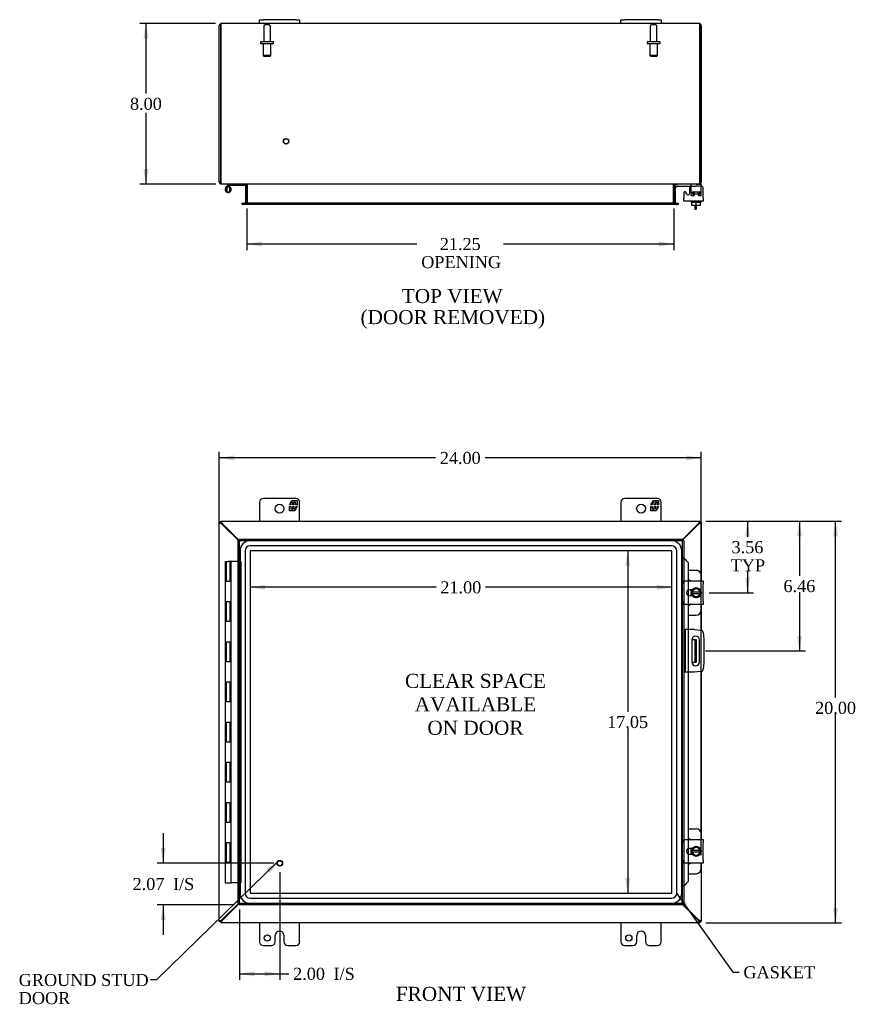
# Model space of a CAD drawing. Header units: inches. Extents: x 7 to 143, y 6 to 98.
# Tile 3 of 6: x 29 to 70, y 35 to 84. Entities that reach past the tile are written whole.
import ezdxf
from ezdxf.enums import TextEntityAlignment as Align

# ---------------------------------------------------------------- set-up
doc = ezdxf.new("R2010")
doc.units = ezdxf.units.IN
doc.header["$MEASUREMENT"] = 0
for name, color, linetype in [('COM40153-1', 7, 'CONTINUOUS'), ('COM40153-2', 7, 'CONTINUOUS'), ('COM42667', 7, 'CONTINUOUS'), ('COM42780', 7, 'CONTINUOUS'), ('COM48438', 7, 'CONTINUOUS'), ('COM70219', 7, 'CONTINUOUS'), ('COM71780-8', 7, 'CONTINUOUS'), ('DEFAULT', 7, 'CONTINUOUS'), ('FET07710', 7, 'CONTINUOUS'), ('HNG10620-16B', 7, 'CONTINUOUS'), ('HNG10620-16C', 7, 'CONTINUOUS'), ('HNG10620-16P', 7, 'CONTINUOUS'), ('SCC19011', 7, 'CONTINUOUS'), ('SPR20265', 7, 'CONTINUOUS'), ('STD21878', 7, 'CONTINUOUS'), ('STD26094', 7, 'CONTINUOUS'), ('WAF25035', 7, 'CONTINUOUS')]:
    doc.layers.add(name, color=color, linetype=linetype)
doc.styles.add('SEACAD_TIMES_NEW_ROMAN', font='times.ttf')

# ---------------------------------------------------------------- blocks, each defined once
blk = doc.blocks.new('SEANNOT_GROUP2')
at = {"layer": 'DEFAULT', "linetype": 'Continuous'}
blk.add_hatch(color=136, dxfattribs=at).paths.add_polyline_path([(41.012, 41.822), (41.461, 42.435), (40.837, 42)])
at = {"layer": 'DEFAULT', "color": 136, "linetype": 'Continuous'}
blk.add_line((35.375, 36.488), (35.075, 36.488), dxfattribs=at)
blk.add_lwpolyline([(35.375, 36.488), (41.461, 42.435)], dxfattribs=at)
at = {"layer": 'DEFAULT', "color": 136, "linetype": 'Continuous', "style": 'SEACAD_TIMES_NEW_ROMAN'}
for s, p in [('GROUND STUD', (28.509, 36.788)), ('DOOR', (28.509, 35.888))]:
    blk.add_text(s, height=0.6, dxfattribs=at).set_placement(p, align=Align.TOP_LEFT)
blk = doc.blocks.new('SEANNOT_GROUP3')
at = {"layer": 'DEFAULT', "linetype": 'Continuous'}
blk.add_hatch(color=136, dxfattribs=at).paths.add_polyline_path([(61.812, 40.269), (61.274, 40.807), (61.608, 40.124)])
at = {"layer": 'DEFAULT', "color": 136, "linetype": 'Continuous'}
blk.add_line((64.084, 36.872), (64.384, 36.872), dxfattribs=at)
blk.add_lwpolyline([(64.084, 36.872), (61.274, 40.807)], dxfattribs=at)
at = {"layer": 'DEFAULT', "color": 136, "linetype": 'Continuous', "style": 'SEACAD_TIMES_NEW_ROMAN'}
blk.add_text('GASKET', height=0.6, dxfattribs=at).set_placement((64.594, 37.172), align=Align.TOP_LEFT)
blk = doc.blocks.new('GDIMGGROUP')
at = {"layer": 'DEFAULT', "linetype": 'Continuous'}
for points in [[(39.248, 62.606), (38.498, 62.481), (39.248, 62.356)], [(61.745, 62.606), (61.745, 62.356), (62.495, 62.481)]]:
    blk.add_hatch(color=136, dxfattribs=at).paths.add_polyline_path(points)
at = {"layer": 'DEFAULT', "color": 136, "linetype": 'Continuous'}
for p, q in [((38.498, 39.705), (38.498, 62.781)), ((62.495, 42.702), (62.495, 62.781)), ((49.263, 62.481), (38.498, 62.481)), ((62.495, 62.481), (51.73, 62.481))]:
    blk.add_line(p, q, dxfattribs=at)
at = {"layer": 'DEFAULT', "color": 136, "linetype": 'Continuous', "style": 'SEACAD_TIMES_NEW_ROMAN'}
blk.add_text('24.00', height=0.6, dxfattribs=at).set_placement((49.473, 62.781), align=Align.TOP_LEFT)
blk = doc.blocks.new('GDIMGGROUP1')
at = {"layer": 'DEFAULT', "linetype": 'Continuous'}
for points in [[(69.31, 58.583), (69.185, 59.333), (69.06, 58.583)], [(69.31, 40.083), (69.06, 40.083), (69.185, 39.333)]]:
    blk.add_hatch(color=136, dxfattribs=at).paths.add_polyline_path(points)
at = {"layer": 'DEFAULT', "color": 136, "linetype": 'Continuous'}
for p, q in [((62.726, 59.333), (69.485, 59.333)), ((69.185, 50.548), (69.185, 59.333)), ((69.185, 39.333), (69.185, 49.738)), ((62.726, 39.333), (69.485, 39.333))]:
    blk.add_line(p, q, dxfattribs=at)
at = {"layer": 'DEFAULT', "color": 136, "linetype": 'Continuous', "style": 'SEACAD_TIMES_NEW_ROMAN'}
blk.add_text('20.00', height=0.6, dxfattribs=at).set_placement((68.162, 50.338), align=Align.TOP_LEFT)
blk = doc.blocks.new('GDIMGGROUP2')
at = {"layer": 'DEFAULT', "linetype": 'Continuous'}
for points in [[(35.579, 43.053), (35.704, 42.303), (35.829, 43.053)], [(35.579, 39.481), (35.829, 39.481), (35.704, 40.231)]]:
    blk.add_hatch(color=136, dxfattribs=at).paths.add_polyline_path(points)
at = {"layer": 'DEFAULT', "color": 136, "linetype": 'Continuous'}
for p, q in [((35.704, 43.803), (35.704, 42.303)), ((41.207, 42.303), (35.404, 42.303)), ((39.207, 40.231), (35.404, 40.231)), ((35.704, 40.231), (35.704, 38.731))]:
    blk.add_line(p, q, dxfattribs=at)
at = {"layer": 'DEFAULT', "color": 136, "linetype": 'Continuous', "style": 'SEACAD_TIMES_NEW_ROMAN'}
for s, p in [('2.07', (34.179, 41.567)), ('I/S', (36.192, 41.567))]:
    blk.add_text(s, height=0.6, dxfattribs=at).set_placement(p, align=Align.TOP_LEFT)
blk = doc.blocks.new('GDIMGGROUP3')
at = {"layer": 'DEFAULT', "linetype": 'Continuous'}
for points in [[(40.257, 36.67), (40.257, 36.92), (39.507, 36.795)], [(40.757, 36.67), (41.507, 36.795), (40.757, 36.92)]]:
    blk.add_hatch(color=136, dxfattribs=at).paths.add_polyline_path(points)
at = {"layer": 'DEFAULT', "color": 136, "linetype": 'Continuous'}
for p, q in [((41.507, 41.862), (41.507, 36.495)), ((39.507, 40.003), (39.507, 36.495)), ((39.507, 36.795), (41.662, 36.795)), ((41.662, 36.795), (41.962, 36.795))]:
    blk.add_line(p, q, dxfattribs=at)
at = {"layer": 'DEFAULT', "color": 136, "linetype": 'Continuous', "style": 'SEACAD_TIMES_NEW_ROMAN'}
for s, p in [('2.00', (42.172, 37.095)), ('I/S', (44.184, 37.095))]:
    blk.add_text(s, height=0.6, dxfattribs=at).set_placement(p, align=Align.TOP_LEFT)
blk = doc.blocks.new('GDIMGGROUP4')
at = {"layer": 'DEFAULT', "linetype": 'Continuous'}
for points in [[(34.721, 83.364), (34.971, 83.364), (34.846, 84.114)], [(34.721, 76.864), (34.846, 76.114), (34.971, 76.864)]]:
    blk.add_hatch(color=136, dxfattribs=at).paths.add_polyline_path(points)
at = {"layer": 'DEFAULT', "color": 136, "linetype": 'Continuous'}
for p, q in [((38.306, 84.114), (34.546, 84.114)), ((34.846, 84.114), (34.846, 80.624)), ((34.846, 79.658), (34.846, 76.114)), ((38.332, 76.114), (34.546, 76.114))]:
    blk.add_line(p, q, dxfattribs=at)
at = {"layer": 'DEFAULT', "color": 136, "linetype": 'Continuous', "style": 'SEACAD_TIMES_NEW_ROMAN'}
blk.add_text('8.00', height=0.6, dxfattribs=at).set_placement((34.05, 80.414), align=Align.TOP_LEFT)
blk = doc.blocks.new('GDIMGGROUP16')
at = {"layer": 'DEFAULT', "linetype": 'Continuous'}
for points in [[(64.925, 58.583), (64.8, 59.333), (64.675, 58.583)], [(64.925, 56.521), (64.675, 56.521), (64.8, 55.771)]]:
    blk.add_hatch(color=136, dxfattribs=at).paths.add_polyline_path(points)
at = {"layer": 'DEFAULT', "color": 136, "linetype": 'Continuous'}
for p, q in [((62.726, 59.333), (65.1, 59.333)), ((64.8, 59.333), (64.8, 58.548)), ((64.8, 56.838), (64.8, 55.771)), ((62.894, 55.771), (65.1, 55.771))]:
    blk.add_line(p, q, dxfattribs=at)
at = {"layer": 'DEFAULT', "color": 136, "linetype": 'Continuous', "style": 'SEACAD_TIMES_NEW_ROMAN'}
for s, p in [('3.56', (64.004, 58.338)), ('TYP', (63.961, 57.438))]:
    blk.add_text(s, height=0.6, dxfattribs=at).set_placement(p, align=Align.TOP_LEFT)
blk = doc.blocks.new('GDIMGGROUP17')
at = {"layer": 'DEFAULT', "linetype": 'Continuous'}
for points in [[(67.509, 58.583), (67.384, 59.333), (67.259, 58.583)], [(67.509, 53.623), (67.259, 53.623), (67.384, 52.873)]]:
    blk.add_hatch(color=136, dxfattribs=at).paths.add_polyline_path(points)
at = {"layer": 'DEFAULT', "color": 136, "linetype": 'Continuous'}
for p, q in [((62.726, 59.333), (67.684, 59.333)), ((67.384, 59.333), (67.384, 56.613)), ((67.384, 55.803), (67.384, 52.873)), ((62.705, 52.873), (67.684, 52.873))]:
    blk.add_line(p, q, dxfattribs=at)
at = {"layer": 'DEFAULT', "color": 136, "linetype": 'Continuous', "style": 'SEACAD_TIMES_NEW_ROMAN'}
blk.add_text('6.46', height=0.6, dxfattribs=at).set_placement((66.588, 56.403), align=Align.TOP_LEFT)
blk = doc.blocks.new('GDIMGGROUP18')
at = {"layer": 'DEFAULT', "linetype": 'Continuous'}
for points in [[(40.623, 73.009), (40.623, 73.259), (39.873, 73.134)], [(60.373, 73.009), (61.123, 73.134), (60.373, 73.259)]]:
    blk.add_hatch(color=136, dxfattribs=at).paths.add_polyline_path(points)
at = {"layer": 'DEFAULT', "color": 136, "linetype": 'Continuous'}
for p, q in [((39.873, 74.909), (39.873, 72.834)), ((61.123, 74.909), (61.123, 72.834)), ((39.873, 73.134), (48.34, 73.134)), ((52.656, 73.134), (61.123, 73.134))]:
    blk.add_line(p, q, dxfattribs=at)
at = {"layer": 'DEFAULT', "color": 136, "linetype": 'Continuous', "style": 'SEACAD_TIMES_NEW_ROMAN'}
for s, p in [('21.25', (49.475, 73.434)), ('OPENING', (48.55, 72.534))]:
    blk.add_text(s, height=0.6, dxfattribs=at).set_placement(p, align=Align.TOP_LEFT)
blk = doc.blocks.new('GDIMGGROUP24')
at = {"layer": 'DEFAULT', "linetype": 'Continuous'}
for points in [[(58.708, 57.11), (58.958, 57.11), (58.833, 57.86)], [(58.708, 41.556), (58.833, 40.806), (58.958, 41.556)]]:
    blk.add_hatch(color=136, dxfattribs=at).paths.add_polyline_path(points)
at = {"layer": 'DEFAULT', "color": 136, "linetype": 'Continuous'}
for p, q in [((58.833, 57.86), (58.833, 49.843)), ((58.833, 49.033), (58.833, 40.806))]:
    blk.add_line(p, q, dxfattribs=at)
at = {"layer": 'DEFAULT', "color": 136, "linetype": 'Continuous', "style": 'SEACAD_TIMES_NEW_ROMAN'}
blk.add_text('17.05', height=0.6, dxfattribs=at).set_placement((57.809, 49.633), align=Align.TOP_LEFT)
blk = doc.blocks.new('GDIMGGROUP25')
at = {"layer": 'DEFAULT', "linetype": 'Continuous'}
for points in [[(40.777, 56.165), (40.027, 56.04), (40.777, 55.915)], [(60.275, 56.165), (60.275, 55.915), (61.025, 56.04)]]:
    blk.add_hatch(color=136, dxfattribs=at).paths.add_polyline_path(points)
at = {"layer": 'DEFAULT', "color": 136, "linetype": 'Continuous'}
for p, q in [((49.293, 56.04), (40.027, 56.04)), ((61.025, 56.04), (51.76, 56.04))]:
    blk.add_line(p, q, dxfattribs=at)
at = {"layer": 'DEFAULT', "color": 136, "linetype": 'Continuous', "style": 'SEACAD_TIMES_NEW_ROMAN'}
blk.add_text('21.00', height=0.6, dxfattribs=at).set_placement((49.503, 56.34), align=Align.TOP_LEFT)

msp = doc.modelspace()

# ---------------------------------------------------------------- linework, layer by layer
at = {"layer": 'COM40153-1', "color": 7}
for p, q in [((62.176, 75.043), (62.176, 74.864)), ((62.248, 75.043), (62.248, 74.864)), ((62.176, 74.864), (62.248, 74.864)), ((62.03, 53.436), (62.14, 53.436)), ((62.14, 53.436), (62.176, 53.436)), ((62.176, 53.436), (62.248, 53.436)), ((62.176, 53.436), (62.176, 52.311)), ((62.248, 53.436), (62.248, 52.311)), ((62.03, 52.311), (62.14, 52.311)), ((62.176, 52.311), (62.14, 52.311)), ((62.176, 52.311), (62.248, 52.311))]:
    msp.add_line(p, q, dxfattribs=at)
at = {"layer": 'COM40153-2', "color": 7}
for p, q in [((61.695, 53.936), (61.623, 53.936)), ((61.695, 53.936), (61.695, 51.811)), ((61.695, 53.936), (61.731, 53.936)), ((62.146, 53.936), (61.731, 53.936)), ((62.146, 53.936), (62.48, 53.906)), ((62.594, 53.793), (62.623, 53.459)), ((62.623, 53.459), (62.623, 52.288)), ((62.03, 53.423), (62.03, 52.323)), ((62.405, 52.323), (62.405, 53.423)), ((62.623, 52.288), (62.594, 51.953)), ((61.695, 51.811), (61.623, 51.811)), ((61.731, 51.811), (61.695, 51.811)), ((62.146, 51.811), (61.731, 51.811)), ((62.48, 51.84), (62.146, 51.811))]:
    msp.add_line(p, q, dxfattribs=at)
for centre, radius, start, end in [((62.217, 53.423), 0.188, 0, 180), ((62.469, 53.782), 0.125, 5, 85), ((62.217, 52.323), 0.188, 180, 0), ((62.469, 51.964), 0.125, 275, 355)]:
    msp.add_arc(centre, radius, start, end, dxfattribs=at)
at = {"layer": 'COM42667', "color": 7}
for p, q in [((61.624, 75.667), (61.624, 75.412)), ((61.797, 75.602), (61.734, 75.7)), ((61.908, 75.894), (61.908, 75.635)), ((62.594, 75.412), (62.594, 75.894)), ((61.624, 75.269), (61.624, 75.412)), ((62.594, 75.269), (61.624, 75.269)), ((62.594, 75.412), (62.594, 75.269)), ((61.624, 56.217), (61.624, 56.36)), ((61.624, 56.36), (62.594, 56.36)), ((61.624, 56.217), (61.624, 55.325)), ((62.038, 55.912), (61.899, 55.912)), ((62.594, 56.36), (62.594, 56.217)), ((62.594, 55.325), (62.594, 56.217)), ((61.899, 55.631), (62.038, 55.631)), ((61.624, 55.182), (61.624, 55.325)), ((62.594, 55.182), (61.624, 55.182)), ((62.594, 55.325), (62.594, 55.182)), ((61.624, 43.341), (61.624, 43.484)), ((61.624, 43.484), (62.594, 43.484)), ((61.624, 43.341), (61.624, 42.449)), ((62.594, 43.484), (62.594, 43.341)), ((62.594, 42.449), (62.594, 43.341)), ((62.038, 43.036), (61.899, 43.036)), ((61.899, 42.755), (62.038, 42.755)), ((61.624, 42.306), (61.624, 42.449)), ((62.594, 42.306), (61.624, 42.306)), ((62.594, 42.449), (62.594, 42.306))]:
    msp.add_line(p, q, dxfattribs=at)
for centre, radius, start, end in [((62.033, 75.894), 0.125, 90, 180), ((62.469, 75.894), 0.125, 0, 90), ((61.684, 75.667), 0.06, 32.8455, 180), ((61.848, 75.635), 0.06, 212.8455, 0), ((61.899, 55.771), 0.141, 90, 270), ((61.899, 42.895), 0.141, 90, 270)]:
    msp.add_arc(centre, radius, start, end, dxfattribs=at)
at = {"layer": 'COM42780', "color": 7}
for p, q in [((61.195, 76.022), (61.246, 76.073)), ((61.195, 76.022), (61.262, 75.955)), ((61.262, 75.955), (61.313, 76.005)), ((61.347, 76.019), (62.245, 76.019)), ((61.38, 76.02), (61.38, 76.019)), ((61.38, 76.02), (61.44, 76.02)), ((61.44, 76.02), (61.44, 76.019)), ((61.44, 76.02), (61.468, 76.02)), ((61.468, 76.02), (61.468, 76.019)), ((61.468, 76.02), (61.63, 76.02)), ((61.581, 76.02), (61.581, 76.019)), ((61.63, 76.02), (61.63, 76.019)), ((61.995, 75.974), (61.995, 76.099)), ((62.245, 76.114), (62.348, 76.114)), ((62.495, 76.019), (62.245, 76.019)), ((62.39, 76.114), (62.495, 76.114)), ((62.495, 76.114), (62.495, 76.019)), ((62.495, 76.017), (62.495, 76.019)), ((62.495, 75.972), (62.495, 76.017)), ((61.995, 75.637), (62.495, 75.637)), ((61.995, 75.542), (61.995, 75.629)), ((61.995, 75.542), (62.139, 75.542)), ((62.05, 75.732), (62.44, 75.732)), ((62.05, 75.732), (62.05, 75.637)), ((62.12, 75.542), (62.12, 75.732)), ((62.139, 75.732), (62.139, 75.542)), ((62.352, 75.542), (62.352, 75.732)), ((62.352, 75.542), (62.453, 75.542)), ((62.37, 75.542), (62.37, 75.732)), ((62.44, 75.637), (62.44, 75.732)), ((62.466, 75.542), (62.495, 75.542)), ((62.495, 75.683), (62.495, 75.972)), ((62.495, 75.542), (62.495, 75.683)), ((61.848, 56.886), (62.245, 56.886)), ((62.495, 56.36), (62.495, 56.636)), ((61.995, 55.837), (61.995, 55.912)), ((61.995, 55.631), (61.995, 55.702)), ((62.495, 54.906), (62.495, 55.182)), ((61.848, 54.656), (62.245, 54.656)), ((61.848, 44.01), (62.245, 44.01)), ((62.495, 43.484), (62.495, 43.76)), ((61.995, 42.961), (61.995, 43.036)), ((61.995, 42.755), (61.995, 42.826)), ((62.495, 42.03), (62.495, 42.306)), ((61.848, 41.78), (62.245, 41.78))]:
    msp.add_line(p, q, dxfattribs=at)
for centre, radius, start, end in [((61.347, 75.971), 0.143, 90, 135), ((61.347, 75.971), 0.048, 90, 135), ((62.245, 56.636), 0.25, 0, 90), ((61.745, 56.199), 0.25, 39.9324, 65.6695), ((61.745, 55.343), 0.25, 294.3305, 320.0676), ((62.245, 54.906), 0.25, 270, 0), ((62.245, 43.76), 0.25, 0, 90), ((61.745, 43.323), 0.25, 39.9324, 65.6695), ((61.745, 42.467), 0.25, 294.3305, 320.0676), ((62.245, 42.03), 0.25, 270, 0)]:
    msp.add_arc(centre, radius, start, end, dxfattribs=at)
msp.add_ellipse((61.745, 75.014), major_axis=(0, 14.322), ratio=0.017455, start_param=-1.524085, end_param=-1.503851, dxfattribs=at)
msp.add_open_spline([(61.992, 76.011), (61.992, 76.013), (61.991, 76.015), (61.99, 76.018), (61.988, 76.019), (61.987, 76.019)], degree=3, knots=[0.6179659, 0.6179659, 0.6179659, 0.6179659, 0.75, 0.75, 1, 1, 1, 1], dxfattribs=at)
at = {"layer": 'COM48438', "color": 7}
for p, q in [((38.498, 76.222), (38.498, 84.006)), ((38.57, 84.006), (38.57, 84.108)), ((38.57, 84.108), (38.57, 84.006)), ((38.57, 84.006), (38.57, 76.222)), ((38.57, 76.222), (38.57, 84.006)), ((40.498, 84.114), (38.606, 84.114)), ((58.498, 84.114), (42.498, 84.114)), ((62.39, 84.114), (60.498, 84.114)), ((62.426, 84.006), (62.426, 84.108)), ((62.426, 84.108), (62.426, 84.006)), ((62.426, 76.222), (62.426, 84.006)), ((62.426, 84.006), (62.426, 76.222)), ((62.498, 84.006), (62.498, 76.222)), ((38.57, 76.222), (38.498, 76.222)), ((38.606, 76.138), (38.606, 76.114)), ((38.63, 76.114), (38.606, 76.114)), ((62.364, 76.114), (38.632, 76.114)), ((39.801, 76.078), (39.801, 75.209)), ((39.801, 76.078), (39.873, 76.078)), ((39.873, 76.078), (39.873, 75.209)), ((39.887, 76.078), (39.887, 75.209)), ((61.11, 75.209), (61.11, 76.078)), ((61.195, 76.078), (61.123, 76.078)), ((61.123, 76.078), (61.123, 75.209)), ((61.195, 76.078), (61.195, 75.209)), ((62.39, 76.114), (62.366, 76.114)), ((62.39, 76.138), (62.39, 76.114)), ((62.426, 76.222), (62.498, 76.222)), ((39.643, 75.101), (39.643, 75.173)), ((39.643, 75.173), (39.719, 75.173)), ((39.719, 75.101), (39.643, 75.101)), ((39.727, 75.173), (39.719, 75.173)), ((39.727, 75.101), (39.719, 75.101)), ((39.727, 75.173), (39.772, 75.173)), ((39.727, 75.173), (39.727, 75.101)), ((39.772, 75.101), (39.727, 75.101)), ((61.225, 75.173), (39.772, 75.173)), ((61.225, 75.101), (39.772, 75.101)), ((39.801, 75.209), (39.873, 75.209)), ((61.195, 75.209), (61.123, 75.209)), ((61.225, 75.173), (61.27, 75.173)), ((61.27, 75.101), (61.225, 75.101)), ((61.27, 75.173), (61.277, 75.173)), ((61.27, 75.101), (61.27, 75.173)), ((61.27, 75.101), (61.277, 75.101)), ((61.277, 75.173), (61.353, 75.173)), ((61.353, 75.101), (61.277, 75.101)), ((61.353, 75.173), (61.353, 75.101)), ((38.57, 59.333), (62.426, 59.333)), ((38.57, 59.261), (38.57, 59.333)), ((62.426, 59.261), (62.426, 59.333)), ((38.57, 59.261), (38.498, 59.261)), ((38.498, 39.405), (38.498, 59.261)), ((38.57, 59.261), (38.606, 59.225)), ((38.63, 59.183), (38.606, 59.199)), ((39.45, 58.363), (38.63, 59.183)), ((38.648, 59.201), (38.632, 59.225)), ((39.486, 58.363), (38.648, 59.201)), ((62.348, 59.201), (61.551, 58.404)), ((62.366, 59.183), (61.551, 58.368)), ((62.364, 59.225), (62.348, 59.201)), ((62.39, 59.199), (62.366, 59.183)), ((62.426, 59.261), (62.498, 59.261)), ((62.498, 59.261), (62.498, 56.36)), ((62.498, 55.182), (62.498, 53.903)), ((62.498, 51.843), (62.498, 43.484)), ((62.498, 42.306), (62.498, 39.405)), ((38.63, 39.483), (39.45, 40.303)), ((38.648, 39.465), (39.486, 40.303)), ((61.551, 40.298), (62.366, 39.483)), ((61.551, 40.262), (62.348, 39.465)), ((38.57, 39.405), (38.498, 39.405)), ((38.57, 39.405), (38.57, 39.333)), ((62.426, 39.333), (38.57, 39.333)), ((38.606, 39.467), (38.63, 39.483)), ((38.632, 39.441), (38.648, 39.465)), ((62.348, 39.465), (62.364, 39.441)), ((62.366, 39.483), (62.39, 39.467)), ((62.426, 39.405), (62.498, 39.405)), ((62.426, 39.405), (62.426, 39.333))]:
    msp.add_line(p, q, dxfattribs=at)
for centre, radius, start, end in [((38.606, 84.006), 0.108, 109.4712, 180), ((38.606, 84.006), 0.108, 90, 109.4712), ((62.39, 84.006), 0.108, 70.5288, 90), ((62.39, 84.006), 0.108, 0, 70.5288), ((38.606, 76.222), 0.108, 180, 270), ((38.606, 76.222), 0.036, 180, 218.7233), ((39.765, 76.078), 0.036, 0, 90), ((39.765, 76.078), 0.108, 0, 10.3965), ((61.231, 76.078), 0.108, 169.6031, 180), ((61.231, 76.078), 0.036, 90, 180), ((62.39, 76.222), 0.108, 270, 0), ((62.39, 76.222), 0.036, 321.2767, 360), ((39.765, 75.209), 0.036, 270, 360), ((39.765, 75.209), 0.108, 349.6015, 0), ((61.231, 75.209), 0.108, 180, 190.3994), ((61.231, 75.209), 0.036, 180, 270)]:
    msp.add_arc(centre, radius, start, end, dxfattribs=at)
for centre, start_param, end_param in [((38.606, 84.006), 3.141593, 3.48143), ((62.39, 84.006), 2.801756, 3.141593)]:
    msp.add_ellipse(centre, major_axis=(0, -0.108), ratio=0.997813, start_param=start_param, end_param=end_param, dxfattribs=at)
for points, knots in [([(38.632, 76.114), (38.627, 76.114), (38.622, 76.117), (38.611, 76.128), (38.606, 76.136), (38.596, 76.156), (38.591, 76.168), (38.581, 76.194), (38.575, 76.208), (38.57, 76.222)], [0, 0, 0, 0, 0.25, 0.25, 0.5, 0.5, 0.75, 0.75, 1, 1, 1, 1]), ([(39.887, 76.078), (39.887, 76.08), (39.886, 76.082), (39.885, 76.086), (39.884, 76.087), (39.879, 76.092), (39.876, 76.095), (39.868, 76.099), (39.863, 76.101), (39.854, 76.105), (39.849, 76.106), (39.835, 76.11), (39.824, 76.112), (39.804, 76.114), (39.794, 76.114), (39.783, 76.114)], [0, 0, 0, 0, 0.0625, 0.0625, 0.125, 0.125, 0.25, 0.25, 0.375, 0.375, 0.5, 0.5, 0.75, 0.75, 1, 1, 1, 1]), ([(61.213, 76.114), (61.203, 76.114), (61.193, 76.114), (61.172, 76.112), (61.162, 76.11), (61.147, 76.106), (61.142, 76.105), (61.133, 76.101), (61.129, 76.099), (61.121, 76.095), (61.117, 76.092), (61.113, 76.087), (61.112, 76.086), (61.11, 76.082), (61.11, 76.08), (61.11, 76.078)], [0, 0, 0, 0, 0.25, 0.25, 0.5, 0.5, 0.625, 0.625, 0.75, 0.75, 0.875, 0.875, 0.9375, 0.9375, 1, 1, 1, 1]), ([(62.426, 76.222), (62.421, 76.208), (62.416, 76.194), (62.406, 76.168), (62.4, 76.156), (62.39, 76.136), (62.385, 76.128), (62.375, 76.117), (62.37, 76.114), (62.364, 76.114)], [0, 0, 0, 0, 0.25, 0.25, 0.5, 0.5, 0.75, 0.75, 1, 1, 1, 1]), ([(39.783, 75.173), (39.794, 75.173), (39.804, 75.174), (39.824, 75.176), (39.835, 75.178), (39.849, 75.182), (39.854, 75.183), (39.863, 75.187), (39.868, 75.189), (39.876, 75.193), (39.879, 75.196), (39.884, 75.201), (39.885, 75.202), (39.886, 75.206), (39.886, 75.208), (39.887, 75.209)], [0, 0, 0, 0, 0.25, 0.25, 0.5, 0.5, 0.625, 0.625, 0.75, 0.75, 0.875, 0.875, 0.9375, 0.9375, 1, 1, 1, 1]), ([(61.11, 75.209), (61.11, 75.208), (61.11, 75.206), (61.112, 75.202), (61.113, 75.201), (61.117, 75.196), (61.121, 75.193), (61.129, 75.189), (61.133, 75.187), (61.142, 75.183), (61.147, 75.182), (61.162, 75.178), (61.172, 75.176), (61.193, 75.174), (61.203, 75.173), (61.213, 75.173)], [0, 0, 0, 0, 0.0625, 0.0625, 0.125, 0.125, 0.25, 0.25, 0.375, 0.375, 0.5, 0.5, 0.75, 0.75, 1, 1, 1, 1]), ([(38.632, 59.225), (38.627, 59.239), (38.622, 59.253), (38.611, 59.279), (38.606, 59.291), (38.596, 59.311), (38.591, 59.319), (38.581, 59.33), (38.575, 59.333), (38.57, 59.333)], [0, 0, 0, 0, 0.25, 0.25, 0.5, 0.5, 0.75, 0.75, 1, 1, 1, 1]), ([(62.426, 59.333), (62.421, 59.333), (62.416, 59.33), (62.406, 59.319), (62.4, 59.311), (62.39, 59.291), (62.385, 59.279), (62.375, 59.253), (62.37, 59.239), (62.364, 59.225)], [0, 0, 0, 0, 0.25, 0.25, 0.5, 0.5, 0.75, 0.75, 1, 1, 1, 1]), ([(38.606, 59.199), (38.592, 59.204), (38.578, 59.21), (38.552, 59.22), (38.54, 59.225), (38.52, 59.235), (38.512, 59.24), (38.501, 59.251), (38.498, 59.256), (38.498, 59.261)], [0, 0, 0, 0, 0.25, 0.25, 0.5, 0.5, 0.75, 0.75, 1, 1, 1, 1]), ([(38.632, 59.225), (38.622, 59.234), (38.611, 59.244), (38.591, 59.257), (38.581, 59.261), (38.57, 59.261)], [0, 0, 0, 0, 0.5, 0.5, 1, 1, 1, 1]), ([(38.606, 59.199), (38.602, 59.204), (38.597, 59.21), (38.588, 59.22), (38.584, 59.225), (38.577, 59.235), (38.575, 59.24), (38.571, 59.251), (38.57, 59.256), (38.57, 59.261)], [0, 0, 0, 0, 0.25, 0.25, 0.5, 0.5, 0.75, 0.75, 1, 1, 1, 1]), ([(62.426, 59.261), (62.416, 59.261), (62.406, 59.257), (62.385, 59.244), (62.375, 59.234), (62.364, 59.225)], [0, 0, 0, 0, 0.5, 0.5, 1, 1, 1, 1]), ([(62.426, 59.261), (62.426, 59.256), (62.425, 59.251), (62.422, 59.24), (62.419, 59.235), (62.412, 59.225), (62.408, 59.22), (62.4, 59.21), (62.395, 59.204), (62.39, 59.199)], [0, 0, 0, 0, 0.25, 0.25, 0.5, 0.5, 0.75, 0.75, 1, 1, 1, 1]), ([(62.498, 59.261), (62.498, 59.256), (62.495, 59.251), (62.485, 59.24), (62.477, 59.235), (62.457, 59.225), (62.445, 59.22), (62.419, 59.21), (62.404, 59.204), (62.39, 59.199)], [0, 0, 0, 0, 0.25, 0.25, 0.5, 0.5, 0.75, 0.75, 1, 1, 1, 1]), ([(38.498, 39.405), (38.498, 39.41), (38.501, 39.415), (38.512, 39.426), (38.52, 39.431), (38.54, 39.441), (38.552, 39.446), (38.578, 39.457), (38.592, 39.462), (38.606, 39.467)], [0, 0, 0, 0, 0.25, 0.25, 0.5, 0.5, 0.75, 0.75, 1, 1, 1, 1]), ([(38.57, 39.405), (38.57, 39.41), (38.571, 39.415), (38.575, 39.426), (38.577, 39.431), (38.584, 39.441), (38.588, 39.446), (38.597, 39.457), (38.602, 39.462), (38.606, 39.467)], [0, 0, 0, 0, 0.25, 0.25, 0.5, 0.5, 0.75, 0.75, 1, 1, 1, 1]), ([(38.57, 39.333), (38.575, 39.333), (38.581, 39.336), (38.591, 39.347), (38.596, 39.355), (38.606, 39.375), (38.611, 39.387), (38.622, 39.413), (38.627, 39.427), (38.632, 39.441)], [0, 0, 0, 0, 0.25, 0.25, 0.5, 0.5, 0.75, 0.75, 1, 1, 1, 1]), ([(38.57, 39.405), (38.581, 39.405), (38.591, 39.409), (38.611, 39.422), (38.622, 39.432), (38.632, 39.441)], [0, 0, 0, 0, 0.5, 0.5, 1, 1, 1, 1]), ([(62.364, 39.441), (62.37, 39.427), (62.375, 39.413), (62.385, 39.387), (62.39, 39.375), (62.4, 39.355), (62.406, 39.347), (62.416, 39.336), (62.421, 39.333), (62.426, 39.333)], [0, 0, 0, 0, 0.25, 0.25, 0.5, 0.5, 0.75, 0.75, 1, 1, 1, 1]), ([(62.364, 39.441), (62.375, 39.432), (62.385, 39.422), (62.406, 39.409), (62.416, 39.405), (62.426, 39.405)], [0, 0, 0, 0, 0.5, 0.5, 1, 1, 1, 1]), ([(62.39, 39.467), (62.395, 39.462), (62.4, 39.457), (62.408, 39.446), (62.412, 39.441), (62.419, 39.431), (62.422, 39.426), (62.425, 39.415), (62.426, 39.41), (62.426, 39.405)], [0, 0, 0, 0, 0.25, 0.25, 0.5, 0.5, 0.75, 0.75, 1, 1, 1, 1]), ([(62.39, 39.467), (62.404, 39.462), (62.419, 39.457), (62.445, 39.446), (62.457, 39.441), (62.477, 39.431), (62.485, 39.426), (62.495, 39.415), (62.498, 39.41), (62.498, 39.405)], [0, 0, 0, 0, 0.25, 0.25, 0.5, 0.5, 0.75, 0.75, 1, 1, 1, 1])]:
    msp.add_open_spline(points, degree=3, knots=knots, dxfattribs=at)
at = {"layer": 'COM70219', "color": 7}
for p, q in [((61.024, 58.359), (40.028, 58.359)), ((61.024, 58.358), (40.028, 58.358)), ((39.528, 57.859), (39.528, 40.807)), ((39.529, 57.859), (39.529, 40.807)), ((39.778, 57.859), (39.778, 40.807)), ((40.027, 57.859), (40.027, 40.807)), ((61.024, 58.109), (40.028, 58.109)), ((61.024, 57.86), (40.028, 57.86)), ((40.028, 57.859), (40.028, 40.807)), ((61.024, 57.859), (40.028, 57.859)), ((61.024, 40.807), (61.024, 57.859)), ((61.025, 40.807), (61.025, 57.859)), ((61.274, 40.807), (61.274, 57.859)), ((61.523, 40.807), (61.523, 57.859)), ((61.524, 40.807), (61.524, 57.859)), ((40.028, 40.807), (61.024, 40.807)), ((40.028, 40.806), (61.024, 40.806)), ((40.028, 40.557), (61.024, 40.557)), ((40.028, 40.308), (61.024, 40.308)), ((40.028, 40.307), (61.024, 40.307))]:
    msp.add_line(p, q, dxfattribs=at)
for centre, radius, start, end in [((40.028, 57.859), 0.5, 90, 180), ((40.028, 57.859), 0.499, 90, 180), ((61.024, 57.859), 0.5, 0, 90), ((61.024, 57.859), 0.499, 0, 90), ((40.028, 57.859), 0.25, 90, 180), ((40.028, 57.859), 0.001, 90, 180), ((61.024, 57.859), 0.25, 0, 90), ((61.024, 57.859), 0.001, 0, 90), ((40.028, 40.807), 0.5, 180, 270), ((40.028, 40.807), 0.499, 180, 270), ((40.028, 40.807), 0.25, 180, 270), ((40.028, 40.807), 0.001, 180, 270), ((61.024, 40.807), 0.5, 270, 0), ((61.024, 40.807), 0.001, 270, 0), ((61.024, 40.807), 0.25, 270, 0), ((61.024, 40.807), 0.499, 270, 0)]:
    msp.add_arc(centre, radius, start, end, dxfattribs=at)
at = {"layer": 'COM71780-8', "color": 7}
for p, q in [((39.435, 58.363), (39.507, 58.363)), ((39.435, 40.303), (39.435, 58.363)), ((39.507, 58.436), (39.507, 58.364)), ((39.507, 58.436), (61.551, 58.436)), ((39.507, 58.364), (61.551, 58.364)), ((39.507, 58.364), (39.543, 58.328)), ((39.507, 40.303), (39.507, 58.363)), ((39.507, 58.363), (39.543, 58.328)), ((61.551, 58.364), (61.515, 58.328)), ((61.551, 58.363), (61.515, 58.328)), ((61.551, 58.436), (61.551, 58.364)), ((61.551, 58.363), (61.551, 40.303)), ((61.623, 58.363), (61.551, 58.363)), ((61.623, 58.363), (61.623, 40.303)), ((61.623, 57.488), (61.551, 57.488)), ((61.636, 57.488), (61.623, 57.488)), ((61.645, 57.465), (61.655, 57.465)), ((61.666, 57.453), (61.836, 57.28)), ((61.666, 57.453), (61.678, 57.453)), ((61.678, 57.453), (61.848, 57.28)), ((61.836, 57.28), (61.836, 56.36)), ((61.848, 57.28), (61.836, 57.28)), ((61.848, 57.28), (61.848, 56.36)), ((61.836, 56.36), (61.836, 55.897)), ((61.836, 55.897), (61.836, 55.645)), ((61.848, 56.36), (61.848, 55.902)), ((61.848, 55.902), (61.848, 55.64)), ((61.836, 55.645), (61.836, 55.182)), ((61.848, 55.64), (61.848, 55.182)), ((61.836, 55.182), (61.836, 53.936)), ((61.848, 55.182), (61.848, 53.936)), ((61.836, 53.936), (61.836, 51.811)), ((61.848, 53.936), (61.848, 51.811)), ((61.836, 51.811), (61.836, 43.484)), ((61.848, 51.811), (61.848, 43.484)), ((61.836, 43.484), (61.836, 43.021)), ((61.848, 43.484), (61.848, 43.026)), ((61.836, 43.021), (61.836, 42.769)), ((61.836, 42.769), (61.836, 42.306)), ((61.848, 43.026), (61.848, 42.764)), ((61.848, 42.764), (61.848, 42.306)), ((61.836, 42.306), (61.836, 41.386)), ((61.848, 42.306), (61.848, 41.386)), ((61.655, 41.201), (61.645, 41.201)), ((61.836, 41.386), (61.666, 41.213)), ((61.666, 41.213), (61.678, 41.213)), ((61.848, 41.386), (61.678, 41.213)), ((61.848, 41.386), (61.836, 41.386)), ((61.623, 41.178), (61.551, 41.178)), ((61.623, 41.178), (61.636, 41.178)), ((39.435, 40.303), (39.507, 40.303)), ((39.507, 40.303), (39.543, 40.339)), ((39.507, 40.303), (39.543, 40.339)), ((61.551, 40.303), (39.507, 40.303)), ((39.507, 40.231), (39.507, 40.303)), ((61.551, 40.231), (39.507, 40.231)), ((61.551, 40.303), (61.515, 40.339)), ((61.551, 40.303), (61.515, 40.339)), ((61.551, 40.231), (61.551, 40.303)), ((61.623, 40.303), (61.551, 40.303))]:
    msp.add_line(p, q, dxfattribs=at)
for centre, radius, start, end in [((62.064, 58.54), 1.153, 245.7342, 249.4642), ((61.954, 57.722), 0.395, 216.3142, 223.0054), ((62.064, 58.54), 1.153, 249.4642, 250.458), ((62.064, 40.126), 1.153, 111.2725, 114.2658), ((61.954, 40.944), 0.395, 136.9946, 143.6858)]:
    msp.add_arc(centre, radius, start, end, dxfattribs=at)
at = {"layer": 'FET07710', "color": 7}
for p, q in [((40.498, 84.301), (40.686, 84.301)), ((40.498, 84.114), (40.498, 84.301)), ((40.686, 84.114), (40.498, 84.114)), ((42.311, 84.301), (40.686, 84.301)), ((42.311, 84.114), (40.686, 84.114)), ((42.311, 84.301), (42.498, 84.301)), ((42.498, 84.114), (42.311, 84.114)), ((42.498, 84.301), (42.498, 84.114)), ((58.498, 84.301), (58.686, 84.301)), ((58.498, 84.114), (58.498, 84.301)), ((58.686, 84.114), (58.498, 84.114)), ((60.311, 84.301), (58.686, 84.301)), ((60.311, 84.114), (58.686, 84.114)), ((60.311, 84.301), (60.498, 84.301)), ((60.498, 84.114), (60.311, 84.114)), ((60.498, 84.301), (60.498, 84.114)), ((42.311, 60.458), (40.686, 60.458)), ((41.988, 60.153), (42.11, 60.365)), ((42.11, 60.365), (42.22, 60.365)), ((42.22, 60.365), (42.22, 60.287)), ((42.22, 60.287), (42.264, 60.365)), ((42.264, 60.365), (42.373, 60.365)), ((42.373, 60.365), (42.373, 60.153)), ((60.311, 60.458), (58.686, 60.458)), ((59.988, 60.153), (60.11, 60.365)), ((60.11, 60.365), (60.22, 60.365)), ((60.22, 60.365), (60.22, 60.287)), ((60.22, 60.287), (60.264, 60.365)), ((60.264, 60.365), (60.373, 60.365)), ((60.373, 60.365), (60.373, 60.153)), ((40.498, 60.271), (40.498, 59.333)), ((42.053, 60.153), (41.988, 60.153)), ((41.988, 59.843), (41.988, 60.055)), ((41.988, 60.055), (42.053, 60.055)), ((42.097, 59.843), (41.988, 59.843)), ((42.151, 60.259), (42.053, 60.259)), ((42.053, 60.259), (42.053, 60.153)), ((42.053, 60.055), (42.053, 59.95)), ((42.053, 59.95), (42.151, 59.95)), ((42.142, 59.921), (42.097, 59.843)), ((42.142, 59.843), (42.142, 59.921)), ((42.251, 59.843), (42.142, 59.843)), ((42.151, 60.153), (42.151, 60.259)), ((42.211, 60.153), (42.151, 60.153)), ((42.151, 59.95), (42.151, 60.055)), ((42.151, 60.055), (42.211, 60.055)), ((42.309, 60.259), (42.211, 60.259)), ((42.211, 60.259), (42.211, 60.153)), ((42.211, 60.055), (42.211, 59.95)), ((42.211, 59.95), (42.309, 59.95)), ((42.373, 60.055), (42.251, 59.843)), ((42.309, 60.153), (42.309, 60.259)), ((42.373, 60.153), (42.309, 60.153)), ((42.309, 59.95), (42.309, 60.055)), ((42.309, 60.055), (42.373, 60.055)), ((42.498, 59.333), (42.498, 60.271)), ((58.498, 60.271), (58.498, 59.333)), ((60.053, 60.153), (59.988, 60.153)), ((59.988, 59.843), (59.988, 60.055)), ((59.988, 60.055), (60.053, 60.055)), ((60.097, 59.843), (59.988, 59.843)), ((60.151, 60.259), (60.053, 60.259)), ((60.053, 60.259), (60.053, 60.153)), ((60.053, 60.055), (60.053, 59.95)), ((60.053, 59.95), (60.151, 59.95)), ((60.142, 59.921), (60.097, 59.843)), ((60.142, 59.843), (60.142, 59.921)), ((60.251, 59.843), (60.142, 59.843)), ((60.151, 60.153), (60.151, 60.259)), ((60.211, 60.153), (60.151, 60.153)), ((60.151, 59.95), (60.151, 60.055)), ((60.151, 60.055), (60.211, 60.055)), ((60.309, 60.259), (60.211, 60.259)), ((60.211, 60.259), (60.211, 60.153)), ((60.211, 60.055), (60.211, 59.95)), ((60.211, 59.95), (60.309, 59.95)), ((60.373, 60.055), (60.251, 59.843)), ((60.309, 60.153), (60.309, 60.259)), ((60.373, 60.153), (60.309, 60.153)), ((60.309, 59.95), (60.309, 60.055)), ((60.309, 60.055), (60.373, 60.055)), ((60.498, 59.333), (60.498, 60.271)), ((40.498, 39.333), (40.498, 38.396)), ((42.498, 38.396), (42.498, 39.333)), ((58.498, 39.333), (58.498, 38.396)), ((60.498, 38.396), (60.498, 39.333)), ((41.498, 38.926), (41.498, 38.926)), ((59.498, 38.926), (59.498, 38.926)), ((41.28, 38.396), (41.28, 38.708)), ((41.716, 38.708), (41.716, 38.396)), ((59.28, 38.396), (59.28, 38.708)), ((59.716, 38.708), (59.716, 38.396)), ((40.686, 38.208), (41.092, 38.208)), ((41.904, 38.208), (42.311, 38.208)), ((58.686, 38.208), (59.092, 38.208)), ((59.904, 38.208), (60.311, 38.208))]:
    msp.add_line(p, q, dxfattribs=at)
for centre, radius in [((41.498, 59.958), 0.219), ((59.498, 59.958), 0.219), ((40.889, 38.583), 0.156), ((58.889, 38.583), 0.156)]:
    msp.add_circle(centre, radius, dxfattribs=at)
for centre, radius, start, end in [((40.686, 60.271), 0.188, 90, 180), ((42.311, 60.271), 0.188, 0, 90), ((58.686, 60.271), 0.188, 90, 180), ((60.311, 60.271), 0.188, 0, 90), ((41.498, 38.708), 0.218, 90, 180), ((41.498, 38.708), 0.218, 0, 90), ((59.498, 38.708), 0.218, 90, 180), ((59.498, 38.708), 0.218, 0, 90), ((40.686, 38.396), 0.188, 180, 270), ((41.092, 38.396), 0.188, 270, 0), ((41.904, 38.396), 0.188, 180, 270), ((42.311, 38.396), 0.188, 270, 0), ((58.686, 38.396), 0.188, 180, 270), ((59.092, 38.396), 0.188, 270, 0), ((59.904, 38.396), 0.188, 180, 270), ((60.311, 38.396), 0.188, 270, 0)]:
    msp.add_arc(centre, radius, start, end, dxfattribs=at)
at = {"layer": 'HNG10620-16B', "color": 7}
for p, q in [((38.937, 76.071), (38.829, 75.962)), ((38.98, 76.028), (38.92, 75.968)), ((38.955, 76.088), (38.937, 76.071)), ((38.937, 76.071), (38.98, 76.028)), ((38.983, 76), (38.973, 75.968)), ((38.997, 76.046), (38.98, 76.028)), ((39.753, 76.054), (39.018, 76.054)), ((39.753, 76.114), (39.753, 76.054)), ((38.937, 56.333), (38.784, 56.333)), ((38.784, 56.333), (38.784, 55.333)), ((38.784, 55.333), (38.937, 55.333)), ((38.937, 54.333), (38.784, 54.333)), ((38.784, 54.333), (38.784, 53.333)), ((38.784, 53.333), (38.937, 53.333)), ((38.937, 52.333), (38.784, 52.333)), ((38.784, 52.333), (38.784, 51.333)), ((38.784, 51.333), (38.937, 51.333)), ((38.937, 50.333), (38.784, 50.333)), ((38.784, 50.333), (38.784, 49.333)), ((38.784, 49.333), (38.937, 49.333)), ((38.937, 48.333), (38.784, 48.333)), ((38.784, 48.333), (38.784, 47.333)), ((38.784, 47.333), (38.937, 47.333)), ((38.937, 46.333), (38.784, 46.333)), ((38.784, 46.333), (38.784, 45.333)), ((38.784, 45.333), (38.937, 45.333)), ((38.937, 44.333), (38.784, 44.333)), ((38.784, 44.333), (38.784, 43.333)), ((38.784, 43.333), (38.937, 43.333)), ((38.937, 42.333), (38.784, 42.333)), ((38.784, 42.333), (38.784, 41.333)), ((38.784, 41.333), (39.091, 41.333))]:
    msp.add_line(p, q, dxfattribs=at)
for centre, radius, start, end in [((38.937, 75.853), 0.154, 135, 72.8181), ((39.018, 76.025), 0.089, 90, 135), ((39.018, 76.025), 0.029, 90, 135)]:
    msp.add_arc(centre, radius, start, end, dxfattribs=at)
at = {"layer": 'HNG10620-16C', "color": 7}
for p, q in [((38.784, 57.333), (38.937, 57.333)), ((38.784, 57.333), (38.784, 56.333)), ((38.844, 57.333), (38.844, 56.333)), ((39.435, 57.333), (38.937, 57.333)), ((39.02, 57.333), (39.02, 56.333)), ((39.031, 56.333), (39.031, 57.333)), ((39.073, 57.333), (39.073, 56.333)), ((39.091, 56.333), (39.091, 57.333)), ((39.478, 57.333), (39.435, 57.333)), ((39.507, 57.333), (39.478, 57.333)), ((39.507, 57.333), (39.567, 57.333)), ((39.567, 57.333), (39.567, 41.333)), ((38.937, 56.333), (38.784, 56.333)), ((39.091, 56.333), (38.937, 56.333)), ((39.091, 55.333), (39.091, 56.333)), ((38.784, 55.333), (38.937, 55.333)), ((38.784, 55.333), (38.784, 54.333)), ((38.844, 55.333), (38.844, 54.333)), ((38.937, 55.333), (39.091, 55.333)), ((39.02, 55.333), (39.02, 54.333)), ((39.031, 54.333), (39.031, 55.333)), ((39.073, 55.333), (39.073, 54.333)), ((39.091, 54.333), (39.091, 55.333)), ((38.937, 54.333), (38.784, 54.333)), ((39.091, 54.333), (38.937, 54.333)), ((39.091, 53.333), (39.091, 54.333)), ((38.784, 53.333), (38.937, 53.333)), ((38.784, 53.333), (38.784, 52.333)), ((38.844, 53.333), (38.844, 52.333)), ((38.937, 53.333), (39.091, 53.333)), ((39.02, 53.333), (39.02, 52.333)), ((39.031, 52.333), (39.031, 53.333)), ((39.073, 53.333), (39.073, 52.333)), ((39.091, 52.333), (39.091, 53.333)), ((38.937, 52.333), (38.784, 52.333)), ((39.091, 52.333), (38.937, 52.333)), ((39.091, 51.333), (39.091, 52.333)), ((38.784, 51.333), (38.937, 51.333)), ((38.784, 51.333), (38.784, 50.333)), ((38.844, 51.333), (38.844, 50.333)), ((38.937, 51.333), (39.091, 51.333)), ((39.02, 51.333), (39.02, 50.333)), ((39.031, 50.333), (39.031, 51.333)), ((39.073, 51.333), (39.073, 50.333)), ((39.091, 50.333), (39.091, 51.333)), ((38.937, 50.333), (38.784, 50.333)), ((39.091, 50.333), (38.937, 50.333)), ((39.091, 49.333), (39.091, 50.333)), ((38.784, 49.333), (38.937, 49.333)), ((38.784, 49.333), (38.784, 48.333)), ((38.844, 49.333), (38.844, 48.333)), ((38.937, 49.333), (39.091, 49.333)), ((39.02, 49.333), (39.02, 48.333)), ((39.031, 48.333), (39.031, 49.333)), ((39.073, 49.333), (39.073, 48.333)), ((39.091, 48.333), (39.091, 49.333)), ((38.937, 48.333), (38.784, 48.333)), ((39.091, 48.333), (38.937, 48.333)), ((39.091, 47.333), (39.091, 48.333)), ((38.784, 47.333), (38.937, 47.333)), ((38.784, 47.333), (38.784, 46.333)), ((38.844, 47.333), (38.844, 46.333)), ((38.937, 47.333), (39.091, 47.333)), ((39.02, 47.333), (39.02, 46.333)), ((39.031, 46.333), (39.031, 47.333)), ((39.073, 47.333), (39.073, 46.333)), ((39.091, 46.333), (39.091, 47.333)), ((38.937, 46.333), (38.784, 46.333)), ((39.091, 46.333), (38.937, 46.333)), ((39.091, 45.333), (39.091, 46.333)), ((38.784, 45.333), (38.937, 45.333)), ((38.784, 45.333), (38.784, 44.333)), ((38.844, 45.333), (38.844, 44.333)), ((38.937, 45.333), (39.091, 45.333)), ((39.02, 45.333), (39.02, 44.333)), ((39.031, 44.333), (39.031, 45.333)), ((39.073, 45.333), (39.073, 44.333)), ((39.091, 44.333), (39.091, 45.333)), ((38.937, 44.333), (38.784, 44.333)), ((39.091, 44.333), (38.937, 44.333)), ((39.091, 43.333), (39.091, 44.333)), ((38.784, 43.333), (38.937, 43.333)), ((38.784, 43.333), (38.784, 42.333)), ((38.844, 43.333), (38.844, 42.333)), ((38.937, 43.333), (39.091, 43.333)), ((39.02, 43.333), (39.02, 42.333)), ((39.031, 42.333), (39.031, 43.333)), ((39.073, 43.333), (39.073, 42.333)), ((39.091, 42.333), (39.091, 43.333)), ((38.937, 42.333), (38.784, 42.333)), ((39.091, 42.333), (38.937, 42.333)), ((39.091, 41.333), (39.091, 42.333)), ((39.435, 41.333), (39.091, 41.333)), ((39.478, 41.333), (39.435, 41.333)), ((39.507, 41.333), (39.478, 41.333)), ((39.507, 41.333), (39.567, 41.333))]:
    msp.add_line(p, q, dxfattribs=at)
at = {"layer": 'HNG10620-16P', "color": 7}
for p, q in [((38.872, 75.968), (38.872, 75.738)), ((39.002, 75.968), (38.872, 75.968)), ((38.872, 75.738), (39.002, 75.738)), ((39.002, 75.968), (39.002, 75.738))]:
    msp.add_line(p, q, dxfattribs=at)
for centre, start, end in [((39.106, 75.849), 152.9012, 179.0261), ((39.106, 75.858), 180.9722, 207.1004), ((38.769, 75.849), 0.9722, 27.1006), ((38.769, 75.858), 332.9006, 359.0262)]:
    msp.add_arc(centre, 0.262, start, end, dxfattribs=at)
at = {"layer": 'SCC19011', "color": 7}
for p, q in [((62.03, 75.043), (62.03, 75.224)), ((62.245, 75.043), (62.03, 75.043)), ((62.245, 75.043), (62.245, 75.224)), ((62.46, 75.043), (62.245, 75.043)), ((62.46, 75.043), (62.46, 75.224)), ((62.245, 56.012), (62.03, 55.88)), ((62.46, 55.88), (62.245, 56.012)), ((62.03, 55.88), (62.03, 55.805)), ((62.03, 55.805), (62.03, 55.737)), ((62.05, 55.805), (62.03, 55.805)), ((62.03, 55.737), (62.03, 55.662)), ((62.03, 55.737), (62.05, 55.737)), ((62.03, 55.662), (62.245, 55.53)), ((62.061, 55.805), (62.05, 55.805)), ((62.05, 55.737), (62.061, 55.737)), ((62.429, 55.805), (62.061, 55.805)), ((62.061, 55.737), (62.429, 55.737)), ((62.245, 55.53), (62.46, 55.662)), ((62.44, 55.805), (62.429, 55.805)), ((62.429, 55.737), (62.44, 55.737)), ((62.46, 55.805), (62.44, 55.805)), ((62.44, 55.737), (62.46, 55.737)), ((62.46, 55.805), (62.46, 55.88)), ((62.46, 55.737), (62.46, 55.805)), ((62.46, 55.662), (62.46, 55.737)), ((62.245, 43.136), (62.03, 43.004)), ((62.03, 43.004), (62.03, 42.929)), ((62.03, 42.929), (62.03, 42.861)), ((62.05, 42.929), (62.03, 42.929)), ((62.03, 42.861), (62.03, 42.786)), ((62.03, 42.861), (62.05, 42.861)), ((62.03, 42.786), (62.245, 42.654)), ((62.061, 42.929), (62.05, 42.929)), ((62.05, 42.861), (62.061, 42.861)), ((62.429, 42.929), (62.061, 42.929)), ((62.061, 42.861), (62.429, 42.861)), ((62.46, 43.004), (62.245, 43.136)), ((62.245, 42.654), (62.46, 42.786)), ((62.44, 42.929), (62.429, 42.929)), ((62.429, 42.861), (62.44, 42.861)), ((62.46, 42.929), (62.44, 42.929)), ((62.44, 42.861), (62.46, 42.861)), ((62.46, 42.929), (62.46, 43.004)), ((62.46, 42.861), (62.46, 42.929)), ((62.46, 42.786), (62.46, 42.861))]:
    msp.add_line(p, q, dxfattribs=at)
for centre, start, end in [((62.245, 55.771), 10.4474, 169.5526), ((62.245, 55.771), 190.4474, 349.5526), ((62.245, 42.895), 10.4474, 169.5526), ((62.245, 42.895), 190.4474, 349.5526)]:
    msp.add_arc(centre, 0.188, start, end, dxfattribs=at)
at = {"layer": 'SPR20265', "color": 7}
for points, knots in [([(62.027, 55.912), (62.015, 55.893), (61.993, 55.847), (61.979, 55.768), (61.994, 55.686), (62.016, 55.645), (62.027, 55.63)], [0.95809881, 0.95809881, 0.95809881, 0.95809881, 0.9661238, 0.97598802, 0.98694613, 0.99365696, 0.99365696, 0.99365696, 0.99365696]), ([(62.019, 55.882), (62.011, 55.866), (61.993, 55.819), (61.989, 55.742), (62.006, 55.684), (62.018, 55.659)], [0.77166394, 0.77166394, 0.77166394, 0.77166394, 0.77798983, 0.7890906, 0.79887525, 0.79887525, 0.79887525, 0.79887525]), ([(62.027, 43.036), (62.015, 43.017), (61.993, 42.971), (61.979, 42.892), (61.994, 42.81), (62.016, 42.769), (62.027, 42.754)], [0.95809881, 0.95809881, 0.95809881, 0.95809881, 0.9661238, 0.97598802, 0.98694613, 0.99365696, 0.99365696, 0.99365696, 0.99365696]), ([(62.019, 43.006), (62.011, 42.99), (61.993, 42.943), (61.989, 42.862), (62.01, 42.794), (62.03, 42.76), (62.035, 42.754)], [0.77166394, 0.77166394, 0.77166394, 0.77166394, 0.77798983, 0.7890906, 0.80019147, 0.80289251, 0.80289251, 0.80289251, 0.80289251])]:
    msp.add_open_spline(points, degree=3, knots=knots, dxfattribs=at)
at = {"layer": 'STD21878', "color": 7}
for centre, radius in [((41.82, 78.246), 0.141), ((41.82, 78.246), 0.125), ((41.507, 42.303), 0.141), ((41.507, 42.303), 0.125)]:
    msp.add_circle(centre, radius, dxfattribs=at)
at = {"layer": 'STD26094', "color": 7}
for p, q in [((40.708, 83.982), (40.708, 83.205)), ((40.978, 84.042), (40.768, 84.042)), ((41.038, 83.205), (41.038, 83.982)), ((59.958, 83.982), (59.958, 83.205)), ((60.228, 84.042), (60.018, 84.042)), ((60.288, 83.205), (60.288, 83.982)), ((40.548, 83.175), (40.548, 83.135)), ((41.168, 83.205), (40.578, 83.205)), ((41.168, 83.105), (40.578, 83.105)), ((40.686, 83.105), (40.686, 82.518)), ((41.061, 82.518), (41.061, 83.105)), ((41.198, 83.135), (41.198, 83.175)), ((59.798, 83.175), (59.798, 83.135)), ((60.418, 83.205), (59.828, 83.205)), ((60.418, 83.105), (59.828, 83.105)), ((59.936, 83.105), (59.936, 82.518)), ((60.311, 82.518), (60.311, 83.105)), ((60.448, 83.135), (60.448, 83.175)), ((41.061, 82.518), (40.686, 82.518)), ((40.686, 82.518), (40.723, 82.48)), ((40.723, 82.48), (41.023, 82.48)), ((41.023, 82.48), (41.061, 82.518)), ((60.311, 82.518), (59.936, 82.518)), ((59.936, 82.518), (59.973, 82.48)), ((59.973, 82.48), (60.273, 82.48)), ((60.273, 82.48), (60.311, 82.518))]:
    msp.add_line(p, q, dxfattribs=at)
for centre, radius, start, end in [((40.768, 83.982), 0.06, 90, 180), ((40.978, 83.982), 0.06, 0, 90), ((60.018, 83.982), 0.06, 90, 180), ((60.228, 83.982), 0.06, 0, 90), ((40.578, 83.175), 0.03, 90, 180), ((40.578, 83.135), 0.03, 180, 270), ((41.168, 83.175), 0.03, 0, 90), ((41.168, 83.135), 0.03, 270, 0), ((59.828, 83.175), 0.03, 90, 180), ((59.828, 83.135), 0.03, 180, 270), ((60.418, 83.175), 0.03, 0, 90), ((60.418, 83.135), 0.03, 270, 0)]:
    msp.add_arc(centre, radius, start, end, dxfattribs=at)
at = {"layer": 'WAF25035', "color": 7}
for p, q in [((61.995, 75.269), (61.995, 75.224)), ((61.995, 75.224), (62.495, 75.224)), ((62.495, 75.224), (62.495, 75.269))]:
    msp.add_line(p, q, dxfattribs=at)
for centre in [(62.245, 55.771), (62.245, 42.895)]:
    msp.add_circle(centre, 0.25, dxfattribs=at)

# ---------------------------------------------------------------- block references
at = {"layer": 'DEFAULT', "color": 7}
for name in ['GDIMGGROUP4', 'GDIMGGROUP18', 'GDIMGGROUP', 'GDIMGGROUP17', 'GDIMGGROUP1', 'GDIMGGROUP16', 'GDIMGGROUP24', 'GDIMGGROUP25', 'GDIMGGROUP2', 'SEANNOT_GROUP2', 'GDIMGGROUP3', 'SEANNOT_GROUP3']:
    msp.add_blockref(name, (0, 0), dxfattribs=at)

# ---------------------------------------------------------------- texts
at = {"layer": 'DEFAULT', "color": 7, "style": 'SEACAD_TIMES_NEW_ROMAN'}
for s, p in [('TOP VIEW', (47.585, 70.893)), ('(DOOR REMOVED)', (45.528, 69.843)), ('FRONT VIEW', (47.286, 36.148))]:
    msp.add_text(s, height=0.7, dxfattribs=at).set_placement(p, align=Align.TOP_LEFT)
at = {"layer": 'DEFAULT', "color": 7, "insert": (51.252, 51.731), "char_height": 0.7, "width": 7.22078, "attachment_point": 2}
msp.add_mtext('{\\fTimes New Roman|b0||i0||c0|p34;\\C7;\\H0.7;\\W1.;CLEAR SPACE \\P}{\\fTimes New Roman|b0||i0||c0|p34;\\C7;\\H0.7;\\W1.;AVAILABLE \\P}{\\fTimes New Roman|b0||i0||c0|p34;\\C7;\\H0.7;\\W1.;ON DOOR}', dxfattribs=at)

doc.saveas('drawing.dxf')
